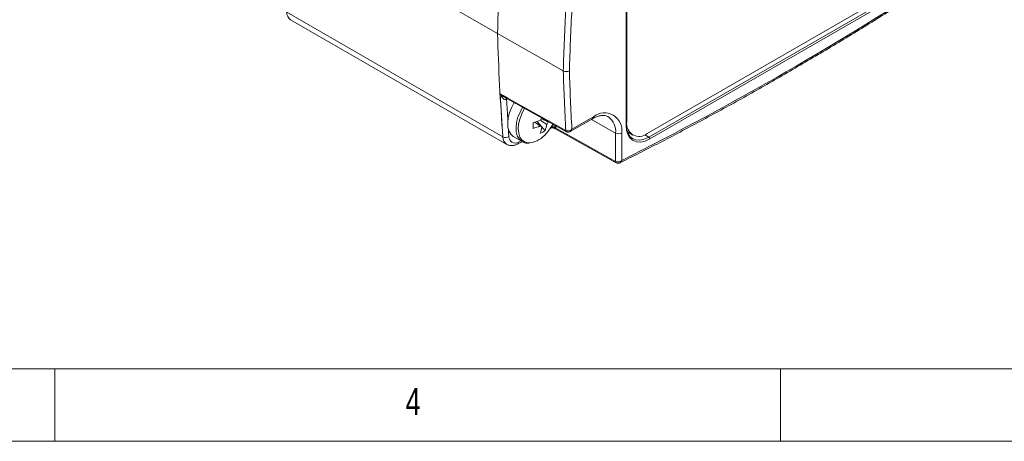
# Model space of a CAD drawing. Header units: millimetres. Extents: x 5 to 415, y 5 to 292.
# Tile 13 of 57: x 158 to 225, y 5 to 34. Entities that reach past the tile are written whole.
import ezdxf

# ---------------------------------------------------------------- set-up
doc = ezdxf.new("R2010")
doc.units = ezdxf.units.MM
doc.styles.add('SLDTEXTSTYLE1', font='TXT', dxfattribs={"width": 0.75})

msp = doc.modelspace()

# ---------------------------------------------------------------- linework, layer by layer
at = {"color": 7, "linetype": 'Continuous', "lineweight": 15}
for p, q in [((190.496, 33.111), (175.612, 41.704)), ((199.359, 26.784), (199.359, 38.813)), ((199.389, 26.825), (199.389, 38.854)), ((200.812, 26.216), (219.197, 36.829)), ((200.916, 25.967), (219.323, 36.593)), ((219.393, 36.471), (200.986, 25.845)), ((190.865, 25.984), (175.98, 34.577)), ((176.247, 34.065), (191.131, 25.473)), ((195.028, 30.541), (190.496, 33.111)), ((190.977, 28.728), (195.246, 26.347)), ((195.512, 26.355), (197.046, 27.24)), ((195.621, 26.519), (197.108, 27.378)), ((193.057, 27.005), (193.391, 26.778)), ((193.777, 26.416), (193.239, 27.055)), ((193.451, 26.737), (193.545, 26.673)), ((194.396, 26.586), (198.675, 24.199)), ((191.618, 25.99), (192.191, 25.659)), ((198.632, 24.291), (198.632, 26.252)), ((199.054, 26.254), (199.054, 24.368)), ((199.445, 26.329), (199.812, 26.117)), ((191.852, 25.48), (192.207, 25.653)), ((192.156, 25.681), (192.191, 25.659)), ((198.677, 24.198), (198.675, 24.199))]:
    msp.add_line(p, q, dxfattribs=at)
at = {"color": 144, "linetype": 'Continuous', "lineweight": 0}
for p, q in [((199.398, 39.036), (199.398, 27.033)), ((199.389, 27.038), (199.398, 27.033)), ((190.867, 25.983), (190.865, 25.984))]:
    msp.add_line(p, q, dxfattribs=at)
at = {"color": 8, "linetype": 'Continuous', "lineweight": 15}
for p, q in [((191.186, 28.612), (191.121, 28.575)), ((196.969, 27.196), (198.632, 26.252)), ((194.527, 26.748), (194.527, 26.688)), ((190.867, 25.979), (190.865, 25.98)), ((200.643, 26.13), (200.916, 25.967)), ((191.934, 25.628), (192.103, 25.71))]:
    msp.add_line(p, q, dxfattribs=at)
at = {"color": 7, "linetype": 'Continuous', "lineweight": 0}
for p, q in [((9.996, 10), (245, 10)), ((160, 5), (160, 10)), ((210, 5), (209.999, 10)), ((5, 5), (415, 5))]:
    msp.add_line(p, q, dxfattribs=at)
at = {"color": 7, "linetype": 'Continuous', "lineweight": 15, "flags": 128}
for points in [[(190.676, 28.955), (190.888, 28.837), (191.173, 28.677), (192.314, 28.041), (195.203, 26.429)], [(198.148, 27.361), (198.124, 27.375), (198.116, 27.38)], [(194.517, 26.587), (196.578, 25.437), (198.632, 24.291)], [(195.257, 26.342), (195.248, 26.346), (195.246, 26.347)]]:
    msp.add_lwpolyline(points, dxfattribs=at)
at = {"color": 8, "linetype": 'Continuous', "lineweight": 15, "flags": 128}
for points in [[(191.121, 28.575), (191.125, 28.62), (191.131, 28.643)], [(192.227, 28.031), (192.049, 27.696), (191.908, 27.339), (191.816, 26.984), (191.777, 26.644), (191.793, 26.334), (191.862, 26.064), (191.983, 25.845), (192.149, 25.685), (192.156, 25.681)], [(192.366, 27.954), (192.344, 27.917), (192.166, 27.571), (192.034, 27.215), (191.954, 26.864), (191.928, 26.532), (191.959, 26.233), (192.044, 25.979), (192.18, 25.78), (192.361, 25.645), (192.581, 25.579), (192.757, 25.575)], [(191.252, 26.508), (191.266, 26.323), (191.289, 26.003)]]:
    msp.add_lwpolyline(points, dxfattribs=at)
at = {"color": 144, "linetype": 'Continuous', "lineweight": 0, "flags": 128}
msp.add_lwpolyline([(191.649, 28.353), (191.476, 28.026), (191.335, 27.669), (191.243, 27.314), (191.205, 26.975), (191.22, 26.664), (191.29, 26.394), (191.41, 26.175), (191.577, 26.016), (191.618, 25.99)], dxfattribs=at)
at = {"color": 7, "linetype": 'Continuous', "lineweight": 15}
for centre, radius, start, end in [((390.941, 27.112), 200.535, 176.12502, 178.28575), ((101.267, 219.475), 218.241, 296.6199, 303.37472), ((392.662, 24.651), 197.723, 177.04187, 178.29314), ((392.721, 24.655), 197.359, 177.06457, 178.29073), ((176.569, 34.558), 0.589, 178.21771, 236.82251), ((358.999, 38.255), 168.581, 181.74833, 184.17415), ((366.109, 35.794), 171.162, 181.75867, 183.13625), ((366.326, 35.797), 170.957, 181.76162, 183.11098), ((355.474, 38.031), 165.048, 183.15249, 184.18636), ((191.956, 30.85), 4.006, 284.484, 292.0938), ((197.862, 26.436), 1.206, 351.31506, 128.67419), ((186.438, 27.004), 6.52, 356.1963, 359.71278), ((191.941, 30.451), 4.006, 284.484, 292.0938), ((191.339, 26.987), 2.228, 340.32156, 351.90012), ((193.578, 26.825), 0.156, 213.70872, 257.93771), ((191.679, 27.166), 2.228, 340.32156, 351.90012), ((191.486, 28.375), 3.2, 317.79315, 331.90613), ((193.282, 27.339), 0.775, 321.07621, 336.13814), ((200.26, 26.893), 0.873, 170.78596, 309.20329), ((191.059, 26.37), 0.432, 243.55082, 302.00849), ((191.706, 25.979), 0.418, 176.69002, 302.98695), ((192.454, 27.344), 1.795, 279.72078, 321.42797), ((192.607, 28.217), 2.147, 292.73915, 302.98805), ((198.842, 26.664), 0.462, 242.92222, 297.36642), ((200.832, 25.838), 0.154, 2.6294, 57.08191)]:
    msp.add_arc(centre, radius, start, end, dxfattribs=at)
at = {"color": 8, "linetype": 'Continuous', "lineweight": 15}
for centre, radius, start, end in [((191.243, 28.569), 0.173, 146.55708, 184.67099), ((356.178, 38.064), 165.33, 183.29051, 183.80455), ((196.965, 27.36), 0.144, 304.09119, 7.22099), ((197.393, 26.371), 1.245, 354.52338, 52.66927), ((194.263, 26.264), 0.411, 51.82949, 99.65435), ((194.317, 26.275), 0.464, 63.02658, 100.61304), ((199.341, 26.828), 0.048, 292.7742, 355.90566), ((195.299, 26.427), 0.096, 178.38814, 236.23904), ((191.771, 25.622), 0.163, 299.59923, 2.25143), ((198.731, 24.281), 0.1, 174.29336, 235.43148)]:
    msp.add_arc(centre, radius, start, end, dxfattribs=at)
at = {"color": 144, "linetype": 'Continuous', "lineweight": 0}
for centre, radius, start, end in [((194.173, 26.824), 0.778, 142.9707, 156.12128), ((191.468, 25.973), 0.603, 178.97703, 236.06319), ((191.466, 25.971), 0.599, 178.87912, 237.36025)]:
    msp.add_arc(centre, radius, start, end, dxfattribs=at)
at = {"color": 7, "linetype": 'Continuous', "lineweight": 15}
for centre, major_axis, ratio, start_param, end_param in [((200.986, 27.723), (1.15, 1.992), 0.577338, 2.356151, 3.926871), ((200.915, 27.764), (1.099, 1.906), 0.577333, 2.355755, 3.897848)]:
    msp.add_ellipse(centre, major_axis=major_axis, ratio=ratio, start_param=start_param, end_param=end_param, dxfattribs=at)
at = {"color": 8, "linetype": 'Continuous', "lineweight": 15}
msp.add_ellipse((200.915, 27.764), major_axis=(1.099, 1.906), ratio=0.577333, start_param=3.897848, end_param=3.926475, dxfattribs=at)
at = {"color": 7, "linetype": 'Continuous', "lineweight": 15}
for points, knots in [([(198.928, 24.199), (199.371, 24.421), (200.751, 25.112), (203.071, 26.315), (205.888, 27.828), (208.706, 29.399), (211.524, 31.026), (214.343, 32.708), (217.159, 34.446), (219.485, 35.925), (220.872, 36.832), (221.322, 37.126)], [0, 0, 0, 0, 0.059378, 0.185139, 0.3109, 0.436662, 0.562423, 0.688184, 0.813944, 0.939704, 1, 1, 1, 1]), ([(195.028, 30.541), (195.084, 30.509), (195.161, 30.491), (195.317, 30.491), (195.395, 30.51), (195.45, 30.542)], [0, 0, 0, 0, 0.5, 0.5, 1, 1, 1, 1]), ([(191.071, 28.555), (191.024, 28.54), (190.978, 28.56), (190.898, 28.614), (190.864, 28.65), (190.769, 28.767), (190.718, 28.858), (190.676, 28.955)], [0, 0, 0, 0, 0.25, 0.25, 0.5, 0.5, 1, 1, 1, 1]), ([(193.884, 26.852), (193.846, 26.878), (193.705, 26.973), (193.565, 27.069), (193.463, 27.139)], [0, 0, 0, 0, 0.2722781, 1, 1, 1, 1]), ([(193.535, 27.248), (193.645, 27.195), (193.797, 27.12), (193.949, 27.046), (193.99, 27.025)], [0, 0, 0, 0, 0.725065, 1, 1, 1, 1]), ([(197.046, 27.24), (197.093, 27.266), (197.23, 27.341), (197.449, 27.424), (197.688, 27.471), (197.897, 27.462), (198.045, 27.426), (198.115, 27.375), (198.136, 27.359)], [0, 0, 0, 0, 0.104059, 0.302723, 0.501246, 0.701814, 0.909926, 1, 1, 1, 1]), ([(193.448, 26.739), (193.413, 26.763), (193.282, 26.851), (193.152, 26.94), (193.057, 27.005)], [0, 0, 0, 0, 0.26979, 1, 1, 1, 1]), ([(194.131, 26.588), (194.143, 26.595), (194.185, 26.619), (194.275, 26.625), (194.357, 26.611), (194.391, 26.587), (194.397, 26.583)], [0, 0, 0, 0, 0.144231, 0.533295, 0.932521, 1, 1, 1, 1]), ([(195.203, 26.429), (195.261, 26.397), (195.34, 26.389), (195.495, 26.425), (195.568, 26.465), (195.621, 26.519)], [0, 0, 0, 0, 0.5, 0.5, 1, 1, 1, 1]), ([(195.247, 26.35), (195.272, 26.337), (195.322, 26.313), (195.406, 26.315), (195.47, 26.33), (195.501, 26.351), (195.51, 26.357)], [0, 0, 0, 0, 0.294351, 0.59589, 0.886657, 1, 1, 1, 1]), ([(191.146, 25.465), (191.21, 25.437), (191.337, 25.383), (191.55, 25.382), (191.721, 25.422), (191.821, 25.466), (191.852, 25.48)], [0, 0, 0, 0, 0.2889284, 0.5731573, 0.8671428, 1, 1, 1, 1]), ([(192.152, 25.688), (192.159, 25.681), (192.226, 25.623), (192.389, 25.575), (192.552, 25.539), (192.643, 25.552), (192.652, 25.553)], [0, 0, 0, 0, 0.058311, 0.507077, 0.95211, 1, 1, 1, 1]), ([(198.632, 24.291), (198.69, 24.259), (198.769, 24.25), (198.926, 24.28), (199, 24.318), (199.054, 24.368)], [0, 0, 0, 0, 0.5, 0.5, 1, 1, 1, 1]), ([(198.676, 24.201), (198.7, 24.19), (198.749, 24.165), (198.831, 24.166), (198.893, 24.179), (198.922, 24.197), (198.927, 24.2)], [0, 0, 0, 0, 0.298465, 0.61414, 0.922637, 1, 1, 1, 1])]:
    msp.add_open_spline(points, degree=3, knots=knots, dxfattribs=at)
at = {"color": 8, "linetype": 'Continuous', "lineweight": 15}
for points, knots in [([(190.676, 28.955), (190.677, 28.954), (190.691, 28.941), (190.764, 28.875), (190.876, 28.782), (190.993, 28.722), (191.035, 28.701)], [0, 0, 0, 0, 0.0109257, 0.1280223, 0.6852709, 1, 1, 1, 1]), ([(194.517, 26.587), (194.509, 26.579), (194.499, 26.568), (194.474, 26.56), (194.442, 26.562), (194.413, 26.58), (194.398, 26.589)], [0, 0, 0, 0, 0.220415, 0.286552, 0.633116, 1, 1, 1, 1]), ([(195.621, 26.519), (195.621, 26.518), (195.612, 26.482), (195.584, 26.419), (195.541, 26.366), (195.513, 26.356), (195.511, 26.356)], [0, 0, 0, 0, 0.014468, 0.494837, 0.970155, 1, 1, 1, 1]), ([(198.927, 24.2), (198.931, 24.202), (198.963, 24.212), (199.012, 24.267), (199.044, 24.331), (199.054, 24.367), (199.054, 24.368)], [0, 0, 0, 0, 0.06719, 0.523093, 0.986094, 1, 1, 1, 1])]:
    msp.add_open_spline(points, degree=3, knots=knots, dxfattribs=at)
at = {"color": 7, "linetype": 'Continuous', "lineweight": 15}
for points in [[(191.121, 28.575), (191.106, 28.567), (191.089, 28.56), (191.071, 28.555)], [(194.527, 26.688), (194.527, 26.652), (194.523, 26.618), (194.517, 26.587)]]:
    msp.add_open_spline(points, degree=3, dxfattribs=at)

# ---------------------------------------------------------------- texts
at = {"color": 7, "linetype": 'Continuous', "lineweight": 0, "insert": (184.167, 8.668), "char_height": 1.852, "attachment_point": 1, "style": 'SLDTEXTSTYLE1'}
msp.add_mtext('4', dxfattribs=at)

doc.saveas('drawing.dxf')
